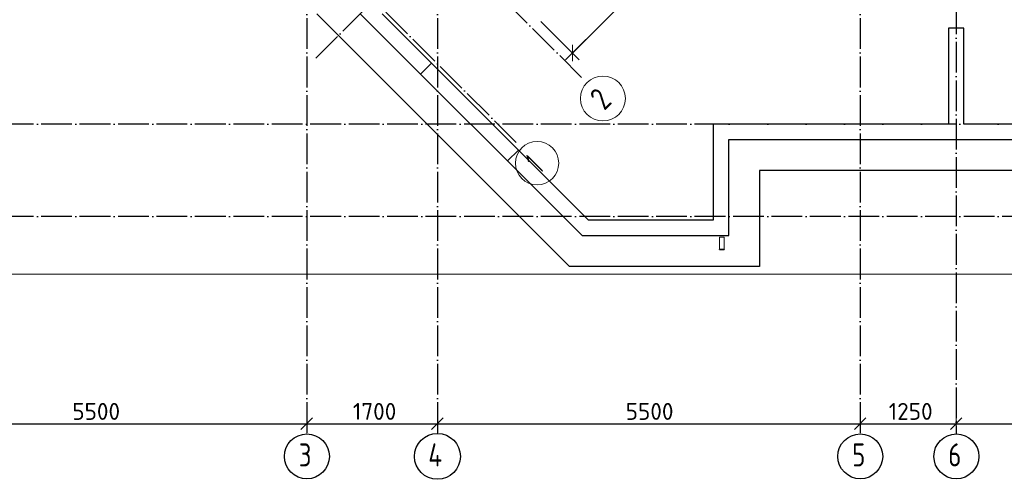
# Model space of a CAD drawing. Header units: millimetres. Extents: x -3483 to 105345, y -283423 to 72284.
# Tile 12 of 165: x 42966 to 55776, y -213423 to -207438. Entities that reach past the tile are written whole.
import ezdxf

# ---------------------------------------------------------------- set-up
doc = ezdxf.new("R2010")
doc.units = ezdxf.units.MM
doc.header["$PDMODE"] = 65
for name, pattern in [('______11', [500, 400, -50, 0, -50]), ('______2', [270, 200, -70]), ('______5', [1100, 800, -100, 100, -100])]:
    doc.linetypes.add(name, pattern=pattern)
for name, color, linetype, lineweight in [('Standard', 7, 'Continuous', 25), ('Размерная линия_ общее', 7, 'Continuous', 13), ('Стальная конструкция_ общее', 7, 'Continuous', 25), ('Стена_ общее', 7, 'Continuous', 35), ('Фундамент_ общее', 7, 'Continuous', 35)]:
    doc.layers.add(name, color=color, linetype=linetype, lineweight=lineweight)
doc.layers.add('Осевая линия_ общее', color=7, linetype='______5', lineweight=13, true_color=0xa0a0a0)
doc.styles.add('ISOCPEUR', font='ISOCPEUR')
doc.dimstyles.new('DIMSTYLE_4', dxfattribs={"dimtxt": 220, "dimasz": 250, "dimexe": 0, "dimexo": 0, "dimgap": 110, "dimtad": 2, "dimdec": 0, "dimrnd": 5, "dimzin": 12, "dimdsep": 46, "dimtxsty": 'ISOCPEUR', "dimblk1": 'ALL_ML_STRICH', "dimblk2": 'ALL_ML_STRICH', "dimsah": 1, "dimcen": 0, "dimclrd": 7, "dimclre": 256, "dimclrt": 7, "dimadec": 0, "dimazin": 0, "dimtfac": 1, "dimtdec": 0, "dimtix": 1, "dimtmove": 2, "dimatfit": 3, "dimfxl": 0, "dimtzin": 0, "dimlwd": 0, "dimlwe": -3, "dimarcsym": 0})

# ---------------------------------------------------------------- blocks, each defined once
blk = doc.blocks.new('ALL_ML_STRICH')
at = {"color": 0, "linetype": 'ByBlock', "lineweight": -2}
for p, q in [((-1, 0), (0.5, 0)), ((-0.3, -0.3), (0.3, 0.3)), ((0, -0.5), (0, 0.5))]:
    blk.add_line(p, q, dxfattribs=at)
blk = doc.blocks.new('*D123')
at = {"layer": 'DEFPOINTS', "color": 7, "linetype": 'Continuous', "lineweight": 13, "transparency": 33554687}
for p in [(41200, -212638), (46700, -212621), (41200, -212699)]:
    blk.add_point(p, dxfattribs=at)
at = {"layer": 'Размерная линия_ общее', "color": 253, "linetype": 'Continuous', "lineweight": -2, "true_color": 0xa0a0a0, "transparency": 33554687}
for p, q in [((41200, -212699), (41200, -212699)), ((46700, -212699), (46700, -212699))]:
    blk.add_line(p, q, dxfattribs=at)
at = {"layer": 'Размерная линия_ общее', "color": 7, "linetype": 'Continuous', "lineweight": -2, "transparency": 33554687}
blk.add_line((41200, -212699), (46700, -212699), dxfattribs=at)
at = {"layer": 'Размерная линия_ общее', "color": 7, "linetype": 'Continuous', "lineweight": 13, "transparency": 33554687, "xscale": 250, "yscale": 250, "zscale": 250, "rotation": 180}
blk.add_blockref('ALL_ML_STRICH', (41200, -212699), dxfattribs=at)
at = {"layer": 'Размерная линия_ общее', "color": 7, "linetype": 'Continuous', "lineweight": 13, "transparency": 33554687, "xscale": 250, "yscale": 250, "zscale": 250}
blk.add_blockref('ALL_ML_STRICH', (46700, -212699), dxfattribs=at)
at = {"layer": 'Размерная линия_ общее', "color": 7, "linetype": 'Continuous', "lineweight": 13, "transparency": 33554687, "insert": (43961, -212539), "char_height": 220, "width": 880, "attachment_point": 5, "style": 'ISOCPEUR'}
blk.add_mtext('\\A1;{5500}', dxfattribs=at)
blk = doc.blocks.new('*D124')
at = {"layer": 'DEFPOINTS', "color": 7, "linetype": 'Continuous', "lineweight": 13, "transparency": 33554687}
for p in [(48400, -212452), (46700, -212621), (46700, -212699)]:
    blk.add_point(p, dxfattribs=at)
at = {"layer": 'Размерная линия_ общее', "color": 253, "linetype": 'Continuous', "lineweight": -2, "true_color": 0xa0a0a0, "transparency": 33554687}
for p, q in [((48400, -212552), (48400, -212699)), ((46700, -212699), (46700, -212699))]:
    blk.add_line(p, q, dxfattribs=at)
at = {"layer": 'Размерная линия_ общее', "color": 7, "linetype": 'Continuous', "lineweight": -2, "transparency": 33554687}
blk.add_line((46700, -212699), (48400, -212699), dxfattribs=at)
at = {"layer": 'Размерная линия_ общее', "color": 7, "linetype": 'Continuous', "lineweight": 13, "transparency": 33554687, "xscale": 250, "yscale": 250, "zscale": 250, "rotation": 180}
blk.add_blockref('ALL_ML_STRICH', (46700, -212699), dxfattribs=at)
at = {"layer": 'Размерная линия_ общее', "color": 7, "linetype": 'Continuous', "lineweight": 13, "transparency": 33554687, "xscale": 250, "yscale": 250, "zscale": 250}
blk.add_blockref('ALL_ML_STRICH', (48400, -212699), dxfattribs=at)
at = {"layer": 'Размерная линия_ общее', "color": 7, "linetype": 'Continuous', "lineweight": 13, "transparency": 33554687, "insert": (47583, -212539), "char_height": 220, "width": 880, "attachment_point": 5, "style": 'ISOCPEUR'}
blk.add_mtext('\\A1;{1700}', dxfattribs=at)
blk = doc.blocks.new('*D125')
at = {"layer": 'DEFPOINTS', "color": 7, "linetype": 'Continuous', "lineweight": 13, "transparency": 33554687}
for p in [(48400, -212452), (53900, -212560), (48400, -212699)]:
    blk.add_point(p, dxfattribs=at)
at = {"layer": 'Размерная линия_ общее', "color": 253, "linetype": 'Continuous', "lineweight": -2, "true_color": 0xa0a0a0, "transparency": 33554687}
for p, q in [((48400, -212552), (48400, -212699)), ((53900, -212660), (53900, -212699))]:
    blk.add_line(p, q, dxfattribs=at)
at = {"layer": 'Размерная линия_ общее', "color": 7, "linetype": 'Continuous', "lineweight": -2, "transparency": 33554687}
blk.add_line((48400, -212699), (53900, -212699), dxfattribs=at)
at = {"layer": 'Размерная линия_ общее', "color": 7, "linetype": 'Continuous', "lineweight": 13, "transparency": 33554687, "xscale": 250, "yscale": 250, "zscale": 250, "rotation": 180}
blk.add_blockref('ALL_ML_STRICH', (48400, -212699), dxfattribs=at)
at = {"layer": 'Размерная линия_ общее', "color": 7, "linetype": 'Continuous', "lineweight": 13, "transparency": 33554687, "xscale": 250, "yscale": 250, "zscale": 250}
blk.add_blockref('ALL_ML_STRICH', (53900, -212699), dxfattribs=at)
at = {"layer": 'Размерная линия_ общее', "color": 7, "linetype": 'Continuous', "lineweight": 13, "transparency": 33554687, "insert": (51161, -212539), "char_height": 220, "width": 880, "attachment_point": 5, "style": 'ISOCPEUR'}
blk.add_mtext('\\A1;{5500}', dxfattribs=at)
blk = doc.blocks.new('*D126')
at = {"layer": 'DEFPOINTS', "color": 7, "linetype": 'Continuous', "lineweight": 13, "transparency": 33554687}
for p in [(53900, -212560), (55150, -212560), (53900, -212699)]:
    blk.add_point(p, dxfattribs=at)
at = {"layer": 'Размерная линия_ общее', "color": 253, "linetype": 'Continuous', "lineweight": -2, "true_color": 0xa0a0a0, "transparency": 33554687}
for p, q in [((53900, -212660), (53900, -212699)), ((55150, -212660), (55150, -212699))]:
    blk.add_line(p, q, dxfattribs=at)
at = {"layer": 'Размерная линия_ общее', "color": 7, "linetype": 'Continuous', "lineweight": -2, "transparency": 33554687}
blk.add_line((53900, -212699), (55150, -212699), dxfattribs=at)
at = {"layer": 'Размерная линия_ общее', "color": 7, "linetype": 'Continuous', "lineweight": 13, "transparency": 33554687, "xscale": 250, "yscale": 250, "zscale": 250, "rotation": 180}
blk.add_blockref('ALL_ML_STRICH', (53900, -212699), dxfattribs=at)
at = {"layer": 'Размерная линия_ общее', "color": 7, "linetype": 'Continuous', "lineweight": 13, "transparency": 33554687, "xscale": 250, "yscale": 250, "zscale": 250}
blk.add_blockref('ALL_ML_STRICH', (55150, -212699), dxfattribs=at)
at = {"layer": 'Размерная линия_ общее', "color": 7, "linetype": 'Continuous', "lineweight": 13, "transparency": 33554687, "insert": (54558, -212539), "char_height": 220, "width": 880, "attachment_point": 5, "style": 'ISOCPEUR'}
blk.add_mtext('\\A1;{1250}', dxfattribs=at)
blk = doc.blocks.new('*D127')
at = {"layer": 'DEFPOINTS', "color": 7, "linetype": 'Continuous', "lineweight": 13, "transparency": 33554687}
for p in [(55150, -212560), (58450, -212641), (55150, -212699)]:
    blk.add_point(p, dxfattribs=at)
at = {"layer": 'Размерная линия_ общее', "color": 253, "linetype": 'Continuous', "lineweight": -2, "true_color": 0xa0a0a0, "transparency": 33554687}
for p, q in [((55150, -212660), (55150, -212699)), ((58450, -212699), (58450, -212699))]:
    blk.add_line(p, q, dxfattribs=at)
at = {"layer": 'Размерная линия_ общее', "color": 7, "linetype": 'Continuous', "lineweight": -2, "transparency": 33554687}
blk.add_line((55150, -212699), (58450, -212699), dxfattribs=at)
at = {"layer": 'Размерная линия_ общее', "color": 7, "linetype": 'Continuous', "lineweight": 13, "transparency": 33554687, "xscale": 250, "yscale": 250, "zscale": 250, "rotation": 180}
blk.add_blockref('ALL_ML_STRICH', (55150, -212699), dxfattribs=at)
at = {"layer": 'Размерная линия_ общее', "color": 7, "linetype": 'Continuous', "lineweight": 13, "transparency": 33554687, "xscale": 250, "yscale": 250, "zscale": 250}
blk.add_blockref('ALL_ML_STRICH', (58450, -212699), dxfattribs=at)
at = {"layer": 'Размерная линия_ общее', "color": 7, "linetype": 'Continuous', "lineweight": 13, "transparency": 33554687, "insert": (56811, -212539), "char_height": 220, "width": 880, "attachment_point": 5, "style": 'ISOCPEUR'}
blk.add_mtext('\\A1;{3300}', dxfattribs=at)
blk = doc.blocks.new('СЛОЖНЫЙ_ОБЪЕКТ_4')
at = {"layer": 'Стена_ общее', "color": 9, "linetype": 'Continuous', "lineweight": -3, "true_color": 0xc7c7c7, "transparency": 33554687}
for p, q in [((50286, -210250), (47397, -207361)), ((47680, -207361), (50368, -210050)), ((55050, -207550), (55050, -208800)), ((55250, -207550), (55050, -207550)), ((55250, -208800), (55250, -207550)), ((51990, -208800), (51990, -209000)), ((55050, -208800), (51990, -208800)), ((58350, -208800), (55250, -208800)), ((51990, -209000), (51990, -210050)), ((52190, -209000), (58350, -209000)), ((52190, -210250), (52190, -209000)), ((51990, -210050), (50368, -210050)), ((50286, -210250), (51990, -210250)), ((51990, -210250), (52190, -210250))]:
    blk.add_line(p, q, dxfattribs=at)
at = {"layer": 'Стена_ общее', "color": 9, "linetype": '______2', "lineweight": -3, "true_color": 0xc7c7c7, "transparency": 33554687}
for p, q in [((48323, -208005), (48182, -208146)), ((49313, -209278), (49455, -209136))]:
    blk.add_line(p, q, dxfattribs=at)
blk = doc.blocks.new('*D519')
at = {"layer": 'DEFPOINTS', "color": 7, "linetype": 'Continuous', "lineweight": 13, "transparency": 33554687}
for p in [(52987, -204083), (53467, -204563), (49678, -207393)]:
    blk.add_point(p, dxfattribs=at)
at = {"layer": 'Размерная линия_ общее', "color": 253, "linetype": 'Continuous', "lineweight": -2, "true_color": 0xa0a0a0, "transparency": 33554687}
for p, q in [((53057, -204154), (53467, -204563)), ((49748, -207463), (50157, -207873))]:
    blk.add_line(p, q, dxfattribs=at)
at = {"layer": 'Размерная линия_ общее', "color": 7, "linetype": 'Continuous', "lineweight": -2, "transparency": 33554687}
blk.add_line((53467, -204563), (50157, -207873), dxfattribs=at)
at = {"layer": 'Размерная линия_ общее', "color": 7, "linetype": 'Continuous', "lineweight": 13, "transparency": 33554687, "xscale": 250, "yscale": 250, "zscale": 250}
for p, rotation in [((53467, -204563), 44.99999999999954), ((50157, -207873), 224.9999999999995)]:
    blk.add_blockref('ALL_ML_STRICH', p, dxfattribs=dict(at, rotation=rotation))
at = {"layer": 'Размерная линия_ общее', "color": 7, "linetype": 'Continuous', "lineweight": 13, "transparency": 33554687, "insert": (51699, -206105), "char_height": 220, "width": 880, "attachment_point": 5, "rotation": 45, "style": 'ISOCPEUR'}
blk.add_mtext('\\A1;{4680}', dxfattribs=at)
blk = doc.blocks.new('СЛОЖНЫЙ_ОБЪЕКТ_6')
at = {"layer": 'Осевая линия_ общее', "color": 253, "linetype": '______11', "lineweight": -3, "true_color": 0xa0a0a0, "transparency": 33554687}
for p, q in [((46817, -207941), (62678, -192081)), ((50275, -208189), (42073, -199987)), ((49426, -209037), (42758, -202369))]:
    blk.add_line(p, q, dxfattribs=at)
at = {"layer": 'Осевая линия_ общее', "color": 7, "linetype": 'Continuous', "lineweight": 13, "transparency": 33554687}
for centre, radius in [((50554, -208464), 292), ((49697, -209306), 282)]:
    blk.add_circle(centre, radius, dxfattribs=at)
at = {"layer": 'Осевая линия_ общее', "color": 7, "linetype": 'Continuous', "lineweight": 13, "transparency": 33554687, "char_height": 300, "attachment_point": 7, "rotation": 45, "style": 'ISOCPEUR'}
for s, insert, width in [('\\W0.78;2', (50572, -208631), 326.41), ('\\W0.56;1', (49737, -209451), 233.33)]:
    blk.add_mtext(s, dxfattribs=dict(at, insert=insert, width=width))

msp = doc.modelspace()

# ---------------------------------------------------------------- linework, layer by layer
at = {"layer": 'Standard', "color": 7, "linetype": 'Continuous', "lineweight": 13, "transparency": 33554687}
msp.add_lwpolyline([(39250, -210750), (65250, -210750), (65250, -163310), (39250, -163310), (39250, -210750)], dxfattribs=at)
at = {"layer": 'Осевая линия_ общее', "color": 253, "linetype": '______11', "lineweight": -3, "true_color": 0xa0a0a0, "transparency": 33554687}
for p, q in [((46700, -163410), (46700, -212827.9)), ((48400, -163410), (48400, -212827.9)), ((53900, -163410), (53900, -212827.9)), ((55150, -169220), (55150, -212827.9)), ((65150, -208800), (37142.2, -208800)), ((65150, -210000), (37142.2, -210000))]:
    msp.add_line(p, q, dxfattribs=at)
at = {"layer": 'Осевая линия_ общее', "color": 7, "linetype": 'Continuous', "lineweight": -3, "transparency": 33554687}
for centre, radius in [((46702.4, -213124.6), 292.4), ((48401.3, -213124.6), 298.8), ((53902.4, -213124.6), 292.4), ((55152.4, -213124.6), 292.4)]:
    msp.add_circle(centre, radius, dxfattribs=at)
at = {"layer": 'Стальная конструкция_ общее', "color": 253, "linetype": '______2', "lineweight": 18, "true_color": 0xababab, "transparency": 33554687}
for p, q in [((52070, -210426.9), (52070, -210270)), ((52070, -210270), (52130, -210270)), ((52070, -210426.9), (52070, -210270)), ((52070, -210270), (52130, -210270)), ((52130, -210270), (52130, -210426.9)), ((52130, -210270), (52130, -210426.9))]:
    msp.add_line(p, q, dxfattribs=at)
at = {"layer": 'Стальная конструкция_ общее', "color": 7, "linetype": 'Continuous', "lineweight": 25, "transparency": 33554687}
for p, q in [((52070, -210430), (52070, -210426.9)), ((52070, -210426.9), (52130, -210426.9)), ((52070, -210430), (52070, -210426.9)), ((52070, -210426.9), (52130, -210426.9)), ((52070, -210430), (52130, -210430)), ((52070, -210430), (52130, -210430)), ((52130, -210426.9), (52130, -210430)), ((52130, -210426.9), (52130, -210430))]:
    msp.add_line(p, q, dxfattribs=at)
at = {"layer": 'Фундамент_ общее', "color": 7, "lineweight": 25, "transparency": 33554687}
for p, q in [((50119.9, -210650), (46831.3, -207361.4)), ((52590, -209400), (52590, -210650)), ((57950, -209400), (52590, -209400)), ((52590, -210650), (50119.9, -210650))]:
    msp.add_line(p, q, dxfattribs=at)
at = {"layer": 'Фундамент_ общее', "color": 7, "linetype": 'Continuous', "lineweight": 25, "transparency": 33554687}
for p, q in [((50119.9, -210650), (46831.3, -207361.4)), ((52590, -209400), (52590, -210650)), ((57950, -209400), (52590, -209400)), ((52590, -210650), (50119.9, -210650))]:
    msp.add_line(p, q, dxfattribs=at)

# ---------------------------------------------------------------- block references
at = {"layer": 'Осевая линия_ общее', "color": 253, "linetype": '______11', "lineweight": -3, "true_color": 0xa0a0a0, "transparency": 33554687}
msp.add_blockref('СЛОЖНЫЙ_ОБЪЕКТ_6', (0, 0), dxfattribs=at)
at = {"layer": 'Стена_ общее', "color": 9, "linetype": 'Continuous', "lineweight": -3, "true_color": 0xc7c7c7, "transparency": 33554687}
msp.add_blockref('СЛОЖНЫЙ_ОБЪЕКТ_4', (0, 0), dxfattribs=at)

# ---------------------------------------------------------------- texts
at = {"layer": 'Осевая линия_ общее', "color": 7, "linetype": 'Continuous', "lineweight": -3, "transparency": 33554687, "char_height": 300, "attachment_point": 7, "style": 'ISOCPEUR'}
for s, insert, width in [('\\W0.78;3', (46597.4, -213255.1), 326.407), ('\\W0.80;4', (48281.3, -213255.1), 359.833), ('\\W0.78;5', (53797.4, -213255.1), 326.407), ('\\W0.78;6', (55047.4, -213255.1), 326.407)]:
    msp.add_mtext(s, dxfattribs=dict(at, insert=insert, width=width))

# ---------------------------------------------------------------- dimensions: what is measured, and where the dimension line sits
at = {"layer": 'Размерная линия_ общее', "color": 7, "linetype": 'Continuous', "lineweight": 13, "transparency": 33554687}
dim = msp.add_linear_dim(base=(50157.4, -207872.6), p1=(53057.5, -204154.2), p2=(49748.2, -207463.4), angle=225, dimstyle='DIMSTYLE_4', override={"dimpost": '<>', "dimclrd": 7, "dimclre": 253, "dimclrt": 7, "dimlwd": 0, "dimlwe": 65533}, dxfattribs=at)
dim.commit()
dim.dimension.update_dxf_attribs({"geometry": '*D519', "text_midpoint": (51698.9, -206104.8), "dimtype": 160})
for base, p1, p2, picture, middle in [((46700, -212698.8), (41200, -212698.8), (46700, -212698.8), '*D123', (43961, -212538.8)), ((48400, -212698.8), (46700, -212698.8), (48400, -212551.6), '*D124', (47583, -212538.8)), ((53900, -212698.8), (48400, -212551.6), (53900, -212660), '*D125', (51161, -212538.8)), ((55150, -212698.8), (53900, -212660), (55150, -212660), '*D126', (54558, -212538.8)), ((58450, -212698.8), (55150, -212660), (58450, -212698.8), '*D127', (56811, -212538.8))]:
    dim = msp.add_linear_dim(base=base, p1=p1, p2=p2, dimstyle='DIMSTYLE_4', override={"dimpost": '<>', "dimclrd": 7, "dimclre": 253, "dimclrt": 7, "dimlwd": 0, "dimlwe": 65533}, dxfattribs=at)
    dim.commit()
    dim.dimension.update_dxf_attribs({"geometry": picture, "text_midpoint": middle, "dimtype": 160})

doc.saveas('drawing.dxf')
